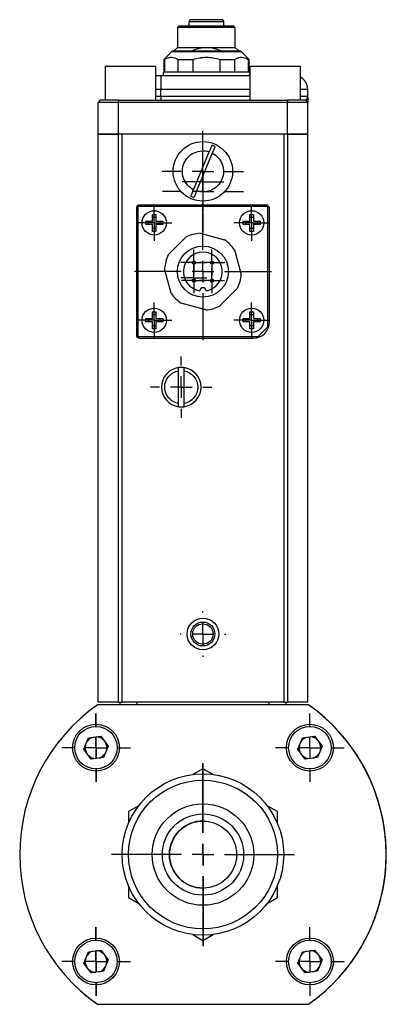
# Model space of a CAD drawing. Header units: inches. Extents: x 2.2 to 13.5, y 1.9 to 9.1.
# Tile 2 of 12: x 2.198 to 3.045, y 4.672 to 6.947. Entities that reach past the tile are written whole.
import ezdxf

# ---------------------------------------------------------------- set-up
doc = ezdxf.new("R2010")
doc.units = ezdxf.units.IN
doc.header["$MEASUREMENT"] = 0
doc.layers.add('SLD-0', color=179, linetype='Continuous')

# ---------------------------------------------------------------- blocks, each defined once
blk = doc.blocks.new('SW_CENTERMARKSYMBOL_82')
at = {"layer": 'SLD-0', "color": 0}
for p, q in [((0, 0.05), (0, 0.0791)), ((0, 0), (0, 0.025)), ((-0.05, 0), (-0.0791, 0)), ((0, 0), (-0.025, 0)), ((0, 0), (0, -0.025)), ((0, 0), (0.025, 0)), ((0.05, 0), (0.0791, 0)), ((0, -0.05), (0, -0.0791))]:
    blk.add_line(p, q, dxfattribs=at)
blk = doc.blocks.new('SW_CENTERMARKSYMBOL_83')
at = {"layer": 'SLD-0', "color": 0}
for p, q in [((0, 0.05), (0, 0.15825)), ((0, 0), (0, 0.025)), ((-0.05, 0), (-0.15825, 0)), ((0, 0), (-0.025, 0)), ((0, 0), (0, -0.025)), ((0, 0), (0.025, 0)), ((0.05, 0), (0.15825, 0)), ((0, -0.05), (0, -0.15825))]:
    blk.add_line(p, q, dxfattribs=at)
blk = doc.blocks.new('SW_CENTERMARKSYMBOL_84')
at = {"layer": 'SLD-0', "color": 0}
for p, q in [((0, 0.05), (0, 0.0791)), ((0, 0), (0, 0.025)), ((-0.05, 0), (-0.0791, 0)), ((0, 0), (-0.025, 0)), ((0, 0), (0, -0.025)), ((0, 0), (0.025, 0)), ((0.05, 0), (0.0791, 0)), ((0, -0.05), (0, -0.0791))]:
    blk.add_line(p, q, dxfattribs=at)
blk = doc.blocks.new('SW_CENTERMARKSYMBOL_85')
at = {"layer": 'SLD-0', "color": 0}
for p, q in [((0, 0.05), (0, 0.0791)), ((0, 0), (0, 0.025)), ((-0.05, 0), (-0.0791, 0)), ((0, 0), (-0.025, 0)), ((0, 0), (0, -0.025)), ((0, 0), (0.025, 0)), ((0.05, 0), (0.0791, 0)), ((0, -0.05), (0, -0.0791))]:
    blk.add_line(p, q, dxfattribs=at)
blk = doc.blocks.new('SW_CENTERMARKSYMBOL_86')
at = {"layer": 'SLD-0', "color": 0}
for p, q in [((0, 0.05), (0, 0.0791)), ((0, 0), (0, 0.025)), ((-0.05, 0), (-0.0791, 0)), ((0, 0), (-0.025, 0)), ((0, 0), (0, -0.025)), ((0, 0), (0.025, 0)), ((0.05, 0), (0.0791, 0)), ((0, -0.05), (0, -0.0791))]:
    blk.add_line(p, q, dxfattribs=at)
blk = doc.blocks.new('SW_CENTERMARKSYMBOL_87')
at = {"layer": 'SLD-0', "color": 0}
for p, q in [((0, 0.05), (0, 0.2114)), ((0, 0), (0, 0.025)), ((-0.05, 0), (-0.2114, 0)), ((0, 0), (-0.025, 0)), ((0, 0), (0, -0.025)), ((0, 0), (0.025, 0)), ((0.05, 0), (0.2114, 0)), ((0, -0.05), (0, -0.2114))]:
    blk.add_line(p, q, dxfattribs=at)
blk = doc.blocks.new('SW_CENTERMARKSYMBOL_88')
at = {"layer": 'SLD-0', "color": 0}
for p, q in [((0, 0.025), (0, 0.0411)), ((0, 0), (0, 0.025)), ((-0.025, 0), (-0.0411, 0)), ((0, 0), (-0.025, 0)), ((0, 0), (0, -0.025)), ((0, 0), (0.025, 0)), ((0.025, 0), (0.0411, 0)), ((0, -0.025), (0, -0.0411))]:
    blk.add_line(p, q, dxfattribs=at)
blk = doc.blocks.new('SW_CENTERMARKSYMBOL_89')
at = {"layer": 'SLD-0', "color": 0}
for p, q in [((0, 0.025), (0, 0.0411)), ((0, 0), (0, 0.025)), ((-0.025, 0), (-0.0411, 0)), ((0, 0), (-0.025, 0)), ((0, 0), (0, -0.025)), ((0, 0), (0.025, 0)), ((0.025, 0), (0.0411, 0)), ((0, -0.025), (0, -0.0411))]:
    blk.add_line(p, q, dxfattribs=at)
blk = doc.blocks.new('SW_CENTERMARKSYMBOL_90')
at = {"layer": 'SLD-0', "color": 0}
for p, q in [((0, 0.025), (0, 0.0411)), ((0, 0), (0, 0.025)), ((-0.025, 0), (-0.0411, 0)), ((0, 0), (-0.025, 0)), ((0, 0), (0, -0.025)), ((0, 0), (0.025, 0)), ((0.025, 0), (0.0411, 0)), ((0, -0.025), (0, -0.0411))]:
    blk.add_line(p, q, dxfattribs=at)
blk = doc.blocks.new('SW_CENTERMARKSYMBOL_91')
at = {"layer": 'SLD-0', "color": 0}
for p, q in [((0, 0.025), (0, 0.0411)), ((0, 0), (0, 0.025)), ((-0.025, 0), (-0.0411, 0)), ((0, 0), (-0.025, 0)), ((0, 0), (0, -0.025)), ((0, 0), (0.025, 0)), ((0.025, 0), (0.0411, 0)), ((0, -0.025), (0, -0.0411))]:
    blk.add_line(p, q, dxfattribs=at)
blk = doc.blocks.new('SW_CENTERMARKSYMBOL_92')
at = {"layer": 'SLD-0', "color": 0}
for p, q in [((0, 0.05), (0, 0.2114)), ((0, 0), (0, 0.025)), ((-0.05, 0), (-0.2114, 0)), ((0, 0), (-0.025, 0)), ((0, 0), (0, -0.025)), ((0, 0), (0.025, 0)), ((0.05, 0), (0.2114, 0)), ((0, -0.05), (0, -0.2114))]:
    blk.add_line(p, q, dxfattribs=at)
blk = doc.blocks.new('SW_CENTERMARKSYMBOL_93')
at = {"layer": 'SLD-0', "color": 0}
for p, q in [((0, 0.05), (0, 0.052625)), ((0, 0), (0, 0.025)), ((-0.05, 0), (-0.052625, 0)), ((0, 0), (-0.025, 0)), ((0, 0), (0, -0.025)), ((0, 0), (0.025, 0)), ((0.05, 0), (0.052625, 0)), ((0, -0.05), (0, -0.052625))]:
    blk.add_line(p, q, dxfattribs=at)
blk = doc.blocks.new('SW_CENTERMARKSYMBOL_94')
at = {"layer": 'SLD-0', "color": 0}
for p, q in [((0, 0.05), (0, 0.09375)), ((0, 0), (0, 0.025)), ((-0.05, 0), (-0.09375, 0)), ((0, 0), (-0.025, 0)), ((0, 0), (0, -0.025)), ((0, 0), (0.025, 0)), ((0.05, 0), (0.09375, 0)), ((0, -0.05), (0, -0.09375))]:
    blk.add_line(p, q, dxfattribs=at)
blk = doc.blocks.new('SW_CENTERMARKSYMBOL_95')
at = {"layer": 'SLD-0', "color": 0}
for p, q in [((0, 0.05), (0, 0.0707)), ((0, 0), (0, 0.025)), ((-0.05, 0), (-0.0707, 0)), ((0, 0), (-0.025, 0)), ((0, 0), (0, -0.025)), ((0, 0), (0.025, 0)), ((0.05, 0), (0.0707, 0)), ((0, -0.05), (0, -0.0707))]:
    blk.add_line(p, q, dxfattribs=at)
blk = doc.blocks.new('SW_CENTERMARKSYMBOL_96')
at = {"layer": 'SLD-0', "color": 0}
for p, q in [((0, 0.05), (0, 0.082425)), ((0, 0), (0, 0.025)), ((-0.05, 0), (-0.082425, 0)), ((0, 0), (-0.025, 0)), ((0, 0), (0, -0.025)), ((0, 0), (0.025, 0)), ((0.05, 0), (0.082425, 0)), ((0, -0.05), (0, -0.082425))]:
    blk.add_line(p, q, dxfattribs=at)
blk = doc.blocks.new('SW_CENTERMARKSYMBOL_97')
at = {"layer": 'SLD-0', "color": 0}
for p, q in [((0, 0.05), (0, 0.0936)), ((0, 0), (0, 0.025)), ((-0.05, 0), (-0.0936, 0)), ((0, 0), (-0.025, 0)), ((0, 0), (0, -0.025)), ((0, 0), (0.025, 0)), ((0.05, 0), (0.0936, 0)), ((0, -0.05), (0, -0.0936))]:
    blk.add_line(p, q, dxfattribs=at)
blk = doc.blocks.new('SW_CENTERMARKSYMBOL_98')
at = {"layer": 'SLD-0', "color": 0}
for p, q in [((0, 0.05), (0, 0.0791)), ((0, 0), (0, 0.025)), ((-0.05, 0), (-0.0791, 0)), ((0, 0), (-0.025, 0)), ((0, 0), (0, -0.025)), ((0, 0), (0.025, 0)), ((0.05, 0), (0.0791, 0)), ((0, -0.05), (0, -0.0791))]:
    blk.add_line(p, q, dxfattribs=at)
blk = doc.blocks.new('SW_CENTERMARKSYMBOL_99')
at = {"layer": 'SLD-0', "color": 0}
for p, q in [((0, 0.05), (0, 0.0791)), ((0, 0), (0, 0.025)), ((-0.05, 0), (-0.0791, 0)), ((0, 0), (-0.025, 0)), ((0, 0), (0, -0.025)), ((0, 0), (0.025, 0)), ((0.05, 0), (0.0791, 0)), ((0, -0.05), (0, -0.0791))]:
    blk.add_line(p, q, dxfattribs=at)
blk = doc.blocks.new('SW_CENTERMARKSYMBOL_100')
at = {"layer": 'SLD-0', "color": 0}
for p, q in [((0, 0.05), (0, 0.0791)), ((0, 0), (0, 0.025)), ((-0.05, 0), (-0.0791, 0)), ((0, 0), (-0.025, 0)), ((0, 0), (0, -0.025)), ((0, 0), (0.025, 0)), ((0.05, 0), (0.0791, 0)), ((0, -0.05), (0, -0.0791))]:
    blk.add_line(p, q, dxfattribs=at)
blk = doc.blocks.new('SW_CENTERMARKSYMBOL_101')
at = {"layer": 'SLD-0', "color": 0}
for p, q in [((0, 0.05), (0, 0.0791)), ((0, 0), (0, 0.025)), ((-0.05, 0), (-0.0791, 0)), ((0, 0), (-0.025, 0)), ((0, 0), (0, -0.025)), ((0, 0), (0.025, 0)), ((0.05, 0), (0.0791, 0)), ((0, -0.05), (0, -0.0791))]:
    blk.add_line(p, q, dxfattribs=at)
blk = doc.blocks.new('SW_CENTERMARKSYMBOL_102')
at = {"layer": 'SLD-0', "color": 0}
for p, q in [((0, 0.025), (0, 0.0484)), ((0, 0), (0, 0.025)), ((-0.025, 0), (-0.0484, 0)), ((0, 0), (-0.025, 0)), ((0, 0), (0, -0.025)), ((0, 0), (0.025, 0)), ((0.025, 0), (0.0484, 0)), ((0, -0.025), (0, -0.0484))]:
    blk.add_line(p, q, dxfattribs=at)
blk = doc.blocks.new('SW_CENTERMARKSYMBOL_103')
at = {"layer": 'SLD-0', "color": 0}
for p, q in [((0, 0.025), (0, 0.03)), ((0, 0), (0, 0.025)), ((-0.025, 0), (-0.03, 0)), ((0, 0), (-0.025, 0)), ((0, 0), (0, -0.025)), ((0, 0), (0.025, 0)), ((0.025, 0), (0.03, 0)), ((0, -0.025), (0, -0.03))]:
    blk.add_line(p, q, dxfattribs=at)
blk = doc.blocks.new('SW_CENTERMARKSYMBOL_104')
at = {"layer": 'SLD-0', "color": 0}
for p, q in [((0, 0.025), (0, 0.029875)), ((0, 0), (0, 0.025)), ((-0.025, 0), (-0.029875, 0)), ((0, 0), (-0.025, 0)), ((0, 0), (0, -0.025)), ((0, 0), (0.025, 0)), ((0.025, 0), (0.029875, 0)), ((0, -0.025), (0, -0.029875))]:
    blk.add_line(p, q, dxfattribs=at)
blk = doc.blocks.new('SW_CENTERMARKSYMBOL_105')
at = {"layer": 'SLD-0', "color": 0}
for p, q in [((0, 0.025), (0, 0.029875)), ((0, 0), (0, 0.025)), ((-0.025, 0), (-0.029875, 0)), ((0, 0), (-0.025, 0)), ((0, 0), (0, -0.025)), ((0, 0), (0.025, 0)), ((0.025, 0), (0.029875, 0)), ((0, -0.025), (0, -0.029875))]:
    blk.add_line(p, q, dxfattribs=at)
blk = doc.blocks.new('SW_CENTERMARKSYMBOL_106')
at = {"layer": 'SLD-0', "color": 0}
for p, q in [((0, 0.025), (0, 0.02875)), ((0, 0), (0, 0.025)), ((-0.025, 0), (-0.02875, 0)), ((0, 0), (-0.025, 0)), ((0, 0), (0, -0.025)), ((0, 0), (0.025, 0)), ((0.025, 0), (0.02875, 0)), ((0, -0.025), (0, -0.02875))]:
    blk.add_line(p, q, dxfattribs=at)
blk = doc.blocks.new('SW_CENTERMARKSYMBOL_107')
at = {"layer": 'SLD-0', "color": 0}
for p, q in [((0, 0.025), (0, 0.02875)), ((0, 0), (0, 0.025)), ((-0.025, 0), (-0.02875, 0)), ((0, 0), (-0.025, 0)), ((0, 0), (0, -0.025)), ((0, 0), (0.025, 0)), ((0.025, 0), (0.02875, 0)), ((0, -0.025), (0, -0.02875))]:
    blk.add_line(p, q, dxfattribs=at)

msp = doc.modelspace()

# ---------------------------------------------------------------- linework, layer by layer
at = {"color": 7, "linetype": 'Continuous', "lineweight": 25}
for p, q in [((2.5889, 6.9419), (2.5889, 6.9321)), ((2.6696, 6.9321), (2.6696, 6.9419)), ((2.5658, 6.9321), (2.5628, 6.9291)), ((2.5628, 6.9291), (2.5628, 6.8829)), ((2.6957, 6.9291), (2.5628, 6.9291)), ((2.6927, 6.9321), (2.5658, 6.9321)), ((2.6957, 6.9291), (2.6927, 6.9321)), ((2.6957, 6.8829), (2.6957, 6.9291)), ((2.5491, 6.8733), (2.5308, 6.8551)), ((2.5628, 6.8829), (2.5544, 6.8745)), ((2.5628, 6.8829), (2.6292, 6.8829)), ((2.6292, 6.8829), (2.6957, 6.8829)), ((2.704, 6.8745), (2.6957, 6.8829)), ((2.7277, 6.8551), (2.7094, 6.8733)), ((2.5308, 6.8551), (2.5308, 6.8255)), ((2.5308, 6.8551), (2.5329, 6.8551)), ((2.5329, 6.8255), (2.5329, 6.8551)), ((2.5636, 6.8551), (2.5985, 6.8551)), ((2.5636, 6.8551), (2.5636, 6.8255)), ((2.5985, 6.8255), (2.5985, 6.8551)), ((2.66, 6.8551), (2.6948, 6.8551)), ((2.66, 6.8551), (2.66, 6.8255)), ((2.6948, 6.8255), (2.6948, 6.8551)), ((2.7256, 6.8551), (2.7277, 6.8551)), ((2.7256, 6.8551), (2.7256, 6.8255)), ((2.7277, 6.8255), (2.7277, 6.8551)), ((2.3956, 6.8387), (2.3956, 6.7605)), ((2.5128, 6.8387), (2.3956, 6.8387)), ((2.5128, 6.7605), (2.5128, 6.8387)), ((2.7296, 6.8387), (2.7296, 6.7605)), ((2.8468, 6.8387), (2.7296, 6.8387)), ((2.8468, 6.7605), (2.8468, 6.8387)), ((2.5128, 6.8175), (2.5239, 6.8175)), ((2.5239, 6.8175), (2.5239, 6.7863)), ((2.5239, 6.8175), (2.7296, 6.8175)), ((2.5292, 6.8255), (2.5292, 6.8175)), ((2.6675, 6.8255), (2.5292, 6.8255)), ((2.7292, 6.8255), (2.6675, 6.8255)), ((2.7292, 6.8175), (2.7292, 6.8255)), ((2.5239, 6.7704), (2.5239, 6.7863)), ((2.8632, 6.7704), (2.8632, 6.7863)), ((2.3842, 6.7605), (2.3792, 6.7556)), ((2.4261, 6.7605), (2.3842, 6.7605)), ((2.4261, 6.7556), (2.4261, 6.7605)), ((2.4261, 6.7605), (2.8164, 6.7605)), ((2.5239, 6.7704), (2.5239, 6.7605)), ((2.8164, 6.7605), (2.8164, 6.7556)), ((2.8583, 6.7605), (2.8164, 6.7605)), ((2.8632, 6.7556), (2.8583, 6.7605)), ((2.4261, 6.7556), (2.3792, 6.7556)), ((2.3792, 6.6823), (2.3792, 6.7556)), ((2.4261, 6.6823), (2.4261, 6.7556)), ((2.8164, 6.7556), (2.4261, 6.7556)), ((2.8164, 6.6823), (2.8164, 6.7556)), ((2.8632, 6.7556), (2.8164, 6.7556)), ((2.8632, 6.6823), (2.8632, 6.7556)), ((2.3792, 5.3698), (2.3792, 6.6823)), ((2.3792, 6.6823), (2.4262, 6.6823)), ((2.4261, 6.6823), (2.3792, 6.6823)), ((2.8164, 6.6823), (2.4261, 6.6823)), ((2.4262, 5.3698), (2.4262, 6.6823)), ((2.4344, 6.6823), (2.4262, 6.6823)), ((2.4344, 5.3698), (2.4344, 6.6823)), ((2.8081, 6.6823), (2.8081, 5.3698)), ((2.8162, 6.6823), (2.8081, 6.6823)), ((2.8162, 6.6823), (2.8162, 5.3698)), ((2.8162, 6.6823), (2.8632, 6.6823)), ((2.8632, 6.6823), (2.8164, 6.6823)), ((2.8632, 5.3698), (2.8632, 6.6823)), ((2.5997, 6.554), (2.6359, 6.6415)), ((2.6428, 6.6386), (2.6066, 6.5511)), ((2.4675, 6.511), (2.4675, 6.2185)), ((2.7712, 6.5148), (2.4712, 6.5148)), ((2.4712, 6.5148), (2.4712, 6.2148)), ((2.7675, 6.5185), (2.475, 6.5185)), ((2.7712, 6.2373), (2.7712, 6.5148)), ((2.775, 6.2485), (2.775, 6.511)), ((2.5047, 6.4969), (2.5127, 6.4969)), ((2.5047, 6.4813), (2.5047, 6.4969)), ((2.5047, 6.4904), (2.5127, 6.4904)), ((2.5127, 6.4969), (2.5127, 6.4813)), ((2.7297, 6.4969), (2.7377, 6.4969)), ((2.7297, 6.4813), (2.7297, 6.4969)), ((2.7297, 6.4904), (2.7377, 6.4904)), ((2.7377, 6.4969), (2.7377, 6.4813)), ((2.4891, 6.4813), (2.5047, 6.4813)), ((2.4891, 6.4733), (2.4891, 6.4813)), ((2.5047, 6.4733), (2.4891, 6.4733)), ((2.4956, 6.4733), (2.4956, 6.4813)), ((2.5047, 6.4577), (2.5047, 6.4733)), ((2.5127, 6.4642), (2.5047, 6.4642)), ((2.5127, 6.4813), (2.5284, 6.4813)), ((2.5284, 6.4733), (2.5127, 6.4733)), ((2.5127, 6.4733), (2.5127, 6.4577)), ((2.5218, 6.4813), (2.5218, 6.4733)), ((2.5284, 6.4813), (2.5284, 6.4733)), ((2.7141, 6.4813), (2.7297, 6.4813)), ((2.7141, 6.4733), (2.7141, 6.4813)), ((2.7297, 6.4733), (2.7141, 6.4733)), ((2.7206, 6.4733), (2.7206, 6.4813)), ((2.7297, 6.4577), (2.7297, 6.4733)), ((2.7377, 6.4642), (2.7297, 6.4642)), ((2.7377, 6.4813), (2.7534, 6.4813)), ((2.7534, 6.4733), (2.7377, 6.4733)), ((2.7377, 6.4733), (2.7377, 6.4577)), ((2.7468, 6.4813), (2.7468, 6.4733)), ((2.7534, 6.4813), (2.7534, 6.4733)), ((2.5127, 6.4577), (2.5047, 6.4577)), ((2.5412, 6.4032), (2.5828, 6.4448)), ((2.6145, 6.4533), (2.6713, 6.4381)), ((2.7377, 6.4577), (2.7297, 6.4577)), ((2.6945, 6.4148), (2.7097, 6.3581)), ((2.5479, 6.3147), (2.5327, 6.3715)), ((2.7012, 6.3263), (2.6597, 6.2848)), ((2.6279, 6.2763), (2.5712, 6.2915)), ((2.5047, 6.2719), (2.5127, 6.2719)), ((2.5047, 6.2563), (2.5047, 6.2719)), ((2.5047, 6.2654), (2.5127, 6.2654)), ((2.5127, 6.2719), (2.5127, 6.2563)), ((2.7297, 6.2719), (2.7377, 6.2719)), ((2.7297, 6.2563), (2.7297, 6.2719)), ((2.7297, 6.2654), (2.7377, 6.2654)), ((2.7377, 6.2719), (2.7377, 6.2563)), ((2.4891, 6.2483), (2.4891, 6.2563)), ((2.4891, 6.2563), (2.5047, 6.2563)), ((2.5047, 6.2483), (2.4891, 6.2483)), ((2.4956, 6.2483), (2.4956, 6.2563)), ((2.5047, 6.2327), (2.5047, 6.2483)), ((2.5127, 6.2392), (2.5047, 6.2392)), ((2.5127, 6.2563), (2.5284, 6.2563)), ((2.5284, 6.2483), (2.5127, 6.2483)), ((2.5127, 6.2483), (2.5127, 6.2327)), ((2.5218, 6.2563), (2.5218, 6.2483)), ((2.5284, 6.2563), (2.5284, 6.2483)), ((2.7141, 6.2563), (2.7297, 6.2563)), ((2.7141, 6.2483), (2.7141, 6.2563)), ((2.7297, 6.2483), (2.7141, 6.2483)), ((2.7206, 6.2483), (2.7206, 6.2563)), ((2.7297, 6.2327), (2.7297, 6.2483)), ((2.7377, 6.2392), (2.7297, 6.2392)), ((2.7377, 6.2563), (2.7534, 6.2563)), ((2.7534, 6.2483), (2.7377, 6.2483)), ((2.7377, 6.2483), (2.7377, 6.2327)), ((2.7468, 6.2563), (2.7468, 6.2483)), ((2.7487, 6.2148), (2.7712, 6.2373)), ((2.7534, 6.2563), (2.7534, 6.2483)), ((2.4712, 6.2148), (2.7487, 6.2148)), ((2.5127, 6.2327), (2.5047, 6.2327)), ((2.7377, 6.2327), (2.7297, 6.2327)), ((2.475, 6.211), (2.7375, 6.211)), ((2.565, 6.0601), (2.565, 6.1355)), ((2.5774, 6.1355), (2.5774, 6.0601)), ((2.4262, 5.3698), (2.3792, 5.3698)), ((2.4262, 5.3698), (2.4344, 5.3698)), ((2.4295, 5.3698), (2.4295, 5.3636)), ((2.8081, 5.3698), (2.4344, 5.3698)), ((2.4693, 5.3636), (2.4693, 5.3698)), ((2.7735, 5.3698), (2.7735, 5.3636)), ((2.8081, 5.3698), (2.8162, 5.3698)), ((2.8133, 5.3636), (2.8133, 5.3698)), ((2.8632, 5.3698), (2.8162, 5.3698)), ((2.8651, 5.3636), (2.3776, 5.3636)), ((2.8653, 5.3636), (2.8651, 5.3636)), ((2.3462, 5.2609), (2.357, 5.2872)), ((2.357, 5.2872), (2.3852, 5.2909)), ((2.3852, 5.2909), (2.4025, 5.2684)), ((2.8402, 5.2609), (2.851, 5.2872)), ((2.851, 5.2872), (2.8792, 5.2909)), ((2.8792, 5.2909), (2.8965, 5.2684)), ((2.3635, 5.2384), (2.3462, 5.2609)), ((2.4025, 5.2684), (2.3917, 5.2421)), ((2.8575, 5.2384), (2.8402, 5.2609)), ((2.8965, 5.2684), (2.8857, 5.2421)), ((2.3917, 5.2421), (2.3635, 5.2384)), ((2.8857, 5.2421), (2.8575, 5.2384)), ((2.6213, 5.2161), (2.5979, 5.2026)), ((2.6448, 5.2026), (2.6213, 5.2161)), ((2.4729, 5.1304), (2.4495, 5.1169)), ((2.7932, 5.1169), (2.7698, 5.1304)), ((2.4495, 5.1169), (2.4495, 5.0898)), ((2.7932, 5.0898), (2.7932, 5.1169)), ((2.4495, 4.9455), (2.4495, 4.9184)), ((2.7932, 4.9184), (2.7932, 4.9455)), ((2.4495, 4.9184), (2.4729, 4.9049)), ((2.7698, 4.9049), (2.7932, 4.9184)), ((2.5979, 4.8327), (2.6213, 4.8192)), ((2.6213, 4.8192), (2.6448, 4.8327)), ((2.3462, 4.7669), (2.357, 4.7932)), ((2.357, 4.7932), (2.3852, 4.7969)), ((2.3852, 4.7969), (2.4025, 4.7744)), ((2.8402, 4.7669), (2.851, 4.7932)), ((2.851, 4.7932), (2.8792, 4.7969)), ((2.8792, 4.7969), (2.8965, 4.7744)), ((2.3635, 4.7444), (2.3462, 4.7669)), ((2.4025, 4.7744), (2.3917, 4.7481)), ((2.8575, 4.7444), (2.8402, 4.7669)), ((2.8965, 4.7744), (2.8857, 4.7481)), ((2.3917, 4.7481), (2.3635, 4.7444)), ((2.8857, 4.7481), (2.8575, 4.7444)), ((2.3776, 4.6717), (2.8651, 4.6717)), ((2.3776, 4.6716), (2.8652, 4.6716))]:
    msp.add_line(p, q, dxfattribs=at)
at = {"color": 8, "linetype": 'Continuous', "lineweight": 25}
for p, q in [((2.6696, 6.9419), (2.5889, 6.9419)), ((2.5491, 6.8733), (2.7094, 6.8733)), ((2.5128, 6.7863), (2.5239, 6.7863)), ((2.5239, 6.7863), (2.7296, 6.7863)), ((2.8468, 6.7863), (2.8632, 6.7863)), ((2.5128, 6.7704), (2.5239, 6.7704)), ((2.5239, 6.7704), (2.7296, 6.7704)), ((2.8468, 6.7704), (2.8632, 6.7704))]:
    msp.add_line(p, q, dxfattribs=at)
at = {"color": 7, "linetype": 'Continuous', "lineweight": 25}
for centre, radius in [((2.6212, 6.5963), 0.0687), ((2.5087, 6.4773), 0.0281), ((2.7337, 6.4773), 0.0281), ((2.6212, 6.3648), 0.059), ((2.6003, 6.3857), 0.00375), ((2.6421, 6.3857), 0.00375), ((2.6003, 6.3439), 0.00375), ((2.6421, 6.3439), 0.00375), ((2.5087, 6.2523), 0.0281), ((2.7337, 6.2523), 0.0281), ((2.6212, 5.5273), 0.0367), ((2.6212, 5.5273), 0.0276), ((2.6212, 5.5273), 0.0235), ((2.3743, 5.2646), 0.0541), ((2.3743, 5.2646), 0.0492), ((2.8683, 5.2646), 0.0541), ((2.8683, 5.2646), 0.0492), ((2.6213, 5.0176), 0.1864), ((2.6213, 5.0176), 0.1719), ((2.6213, 5.0176), 0.1172), ((2.6213, 5.0176), 0.0938), ((2.6213, 5.0176), 0.0775), ((2.3743, 4.7706), 0.0541), ((2.8683, 4.7706), 0.0541), ((2.3743, 4.7706), 0.0492), ((2.8683, 4.7706), 0.0492)]:
    msp.add_circle(centre, radius, dxfattribs=at)
for centre, radius, start, end in [((2.5938, 6.9419), 0.00492, 90, 180), ((2.6647, 6.9419), 0.00492, 0, 90), ((2.5525, 6.8698), 0.00492, 90, 135), ((2.7059, 6.8698), 0.00492, 45, 90), ((2.832, 6.7863), 0.0313, 0, 61.6406), ((2.6212, 6.5963), 0.0637, 64.1769, 70.9266), ((2.6212, 6.5963), 0.0637, 244.1769, 250.9266), ((2.475, 6.511), 0.0075, 90, 180), ((2.7675, 6.511), 0.0075, 0, 90), ((2.6212, 6.3648), 0.0888, 94.3241, 115.6759), ((2.6212, 6.3648), 0.0887, 34.3241, 55.6759), ((2.6212, 6.3648), 0.0888, 154.3241, 175.6759), ((2.6212, 6.3648), 0.0449, 279.5764, 260.4236), ((2.6212, 6.3648), 0.0888, 334.3241, 355.6759), ((2.6212, 6.3199), 0.0075, 4.7882, 175.2118), ((2.6212, 6.3648), 0.0888, 214.3241, 235.6759), ((2.6212, 6.3648), 0.0888, 274.3241, 295.6759), ((2.7375, 6.2485), 0.0375, 270, 0), ((2.475, 6.2185), 0.0075, 180, 270), ((2.5712, 6.0978), 0.0457, 82.2165, 97.7835), ((2.5712, 6.0978), 0.0457, 97.7835, 262.2165), ((2.5712, 6.0978), 0.0457, 277.7835, 82.2165), ((2.5712, 6.0978), 0.0457, 262.2165, 277.7835), ((2.6213, 5.0176), 0.4232, 125.1705, 234.8295), ((2.6213, 5.0176), 0.4232, 305.1705, 54.8295), ((2.6215, 5.0176), 0.4232, 314.9934, 54.8295), ((2.6214, 5.0176), 0.4232, 305.1705, 45.0064), ((2.3743, 5.2646), 0.025, 107.4559, 147.6475), ((2.3743, 5.2646), 0.025, 47.4559, 87.6475), ((2.8683, 5.2646), 0.025, 107.4559, 147.6475), ((2.8683, 5.2646), 0.025, 47.4559, 87.6475), ((2.3743, 5.2646), 0.025, 167.4559, 207.6475), ((2.3743, 5.2646), 0.025, 347.4559, 27.6475), ((2.8683, 5.2646), 0.025, 167.4559, 207.6475), ((2.8683, 5.2646), 0.025, 347.4559, 27.6475), ((2.3743, 5.2646), 0.025, 227.4559, 267.6475), ((2.3743, 5.2646), 0.025, 287.4559, 327.6475), ((2.8683, 5.2646), 0.025, 227.4559, 267.6475), ((2.8683, 5.2646), 0.025, 287.4559, 327.6475), ((2.6215, 5.0176), 0.0775, 89.6823, 180), ((2.6215, 5.0176), 0.0775, 180, 269.5798), ((2.3743, 4.7706), 0.025, 107.4559, 147.6475), ((2.3743, 4.7706), 0.025, 47.4559, 87.6475), ((2.3743, 4.7706), 0.025, 347.4559, 27.6475), ((2.8683, 4.7706), 0.025, 107.4559, 147.6475), ((2.8683, 4.7706), 0.025, 47.4559, 87.6475), ((2.8683, 4.7706), 0.025, 347.4559, 27.6475), ((2.3743, 4.7706), 0.025, 167.4559, 207.6475), ((2.3743, 4.7706), 0.025, 287.4559, 327.6475), ((2.8683, 4.7706), 0.025, 167.4559, 207.6475), ((2.8683, 4.7706), 0.025, 287.4559, 327.6475), ((2.3743, 4.7706), 0.025, 227.4559, 267.6475), ((2.8683, 4.7706), 0.025, 227.4559, 267.6475), ((2.6214, 5.0176), 0.4232, 224.9936, 234.8295)]:
    msp.add_arc(centre, radius, start, end, dxfattribs=at)
for points, knots in [([(2.6647, 6.9468), (2.6647, 6.9468), (2.6488, 6.9468), (2.6097, 6.9468), (2.5938, 6.9468), (2.5938, 6.9468)], [0, 0, 0, 0, 0.5, 0.5, 1, 1, 1, 1]), ([(2.6619, 6.9459), (2.6616, 6.9461), (2.6609, 6.9467), (2.6602, 6.9468), (2.6598, 6.9468)], [0, 0, 0, 0, 0.481189, 1, 1, 1, 1]), ([(2.5525, 6.8747), (2.5525, 6.8747), (2.5526, 6.8747), (2.5527, 6.8747), (2.553, 6.8747), (2.5533, 6.8747), (2.5541, 6.8747), (2.5554, 6.8747), (2.5578, 6.8747), (2.561, 6.8747), (2.5663, 6.8747), (2.5746, 6.8747), (2.5869, 6.8747), (2.6006, 6.8747), (2.6149, 6.8747), (2.6292, 6.8747), (2.6436, 6.8747), (2.6578, 6.8747), (2.6716, 6.8747), (2.6839, 6.8747), (2.6922, 6.8747), (2.6975, 6.8747), (2.7006, 6.8747), (2.7031, 6.8747), (2.7046, 6.8747), (2.7054, 6.8747), (2.7059, 6.8747), (2.7059, 6.8747), (2.7059, 6.8747)], [0, 0, 0, 0, 0.011674, 0.023326, 0.034973, 0.046628, 0.058309, 0.089195, 0.120101, 0.152275, 0.184469, 0.250118, 0.315768, 0.380053, 0.441772, 0.500003, 0.558234, 0.619953, 0.684238, 0.749887, 0.815537, 0.84771, 0.879904, 0.91079, 0.941696, 0.961138, 0.980549, 1, 1, 1, 1]), ([(2.5949, 6.8745), (2.6003, 6.877), (2.6058, 6.8791), (2.6144, 6.8813), (2.6173, 6.8819), (2.6232, 6.8827), (2.6262, 6.8829), (2.6292, 6.8829)], [0, 0, 0, 0, 0.5, 0.5, 0.75, 0.75, 1, 1, 1, 1]), ([(2.6292, 6.8829), (2.6352, 6.8829), (2.6411, 6.882), (2.6497, 6.8798), (2.6525, 6.8789), (2.6581, 6.8769), (2.6609, 6.8757), (2.6636, 6.8745)], [0, 0, 0, 0, 0.5, 0.5, 0.75, 0.75, 1, 1, 1, 1]), ([(2.5329, 6.8551), (2.5354, 6.8566), (2.5379, 6.8579), (2.5418, 6.8591), (2.5431, 6.8594), (2.5457, 6.8599), (2.547, 6.86), (2.5535, 6.86), (2.5586, 6.8582), (2.5636, 6.8551)], [0, 0, 0, 0, 0.25, 0.25, 0.375, 0.375, 0.5, 0.5, 1, 1, 1, 1]), ([(2.5985, 6.8551), (2.6035, 6.8566), (2.6086, 6.8579), (2.6163, 6.8591), (2.6188, 6.8594), (2.624, 6.8599), (2.6267, 6.86), (2.6398, 6.86), (2.65, 6.8582), (2.66, 6.8551)], [0, 0, 0, 0, 0.25, 0.25, 0.375, 0.375, 0.5, 0.5, 1, 1, 1, 1]), ([(2.6948, 6.8551), (2.6973, 6.8566), (2.6999, 6.8579), (2.7037, 6.8591), (2.705, 6.8594), (2.7076, 6.8599), (2.7089, 6.86), (2.7155, 6.86), (2.7206, 6.8582), (2.7256, 6.8551)], [0, 0, 0, 0, 0.25, 0.25, 0.375, 0.375, 0.5, 0.5, 1, 1, 1, 1]), ([(2.8628, 6.7687), (2.8625, 6.7669), (2.8618, 6.7629), (2.8595, 6.7614), (2.8583, 6.7605)], [0, 0, 0, 0, 0.4594964, 1, 1, 1, 1]), ([(2.8632, 6.7678), (2.8632, 6.7652), (2.8632, 6.7607), (2.8632, 6.7565), (2.8632, 6.7559), (2.8632, 6.7556)], [0, 0, 0, 0, 0.4259157, 0.7325488, 1, 1, 1, 1]), ([(2.5997, 6.554), (2.589, 6.5594), (2.5808, 6.5686), (2.5725, 6.591), (2.5728, 6.6034), (2.5819, 6.6255), (2.5905, 6.6344), (2.6121, 6.6444), (2.6245, 6.6452), (2.6359, 6.6415)], [0, 0, 0, 0, 0.25, 0.25, 0.5, 0.5, 0.75, 0.75, 1, 1, 1, 1]), ([(2.6359, 6.6415), (2.6364, 6.6429), (2.637, 6.6443), (2.6382, 6.6471), (2.6387, 6.6485), (2.6403, 6.6523), (2.6413, 6.6546), (2.6421, 6.6565)], [0, 0, 0, 0, 0.25, 0.25, 0.5, 0.5, 1, 1, 1, 1]), ([(2.649, 6.6536), (2.6486, 6.6527), (2.6482, 6.6517), (2.6472, 6.6494), (2.6467, 6.6482), (2.6451, 6.6443), (2.644, 6.6415), (2.6428, 6.6386)], [0, 0, 0, 0, 0.25, 0.25, 0.5, 0.5, 1, 1, 1, 1]), ([(2.6428, 6.6386), (2.6534, 6.6332), (2.6616, 6.624), (2.6699, 6.6015), (2.6697, 6.5892), (2.6606, 6.5671), (2.652, 6.5582), (2.6303, 6.5482), (2.618, 6.5474), (2.6066, 6.5511)], [0, 0, 0, 0, 0.25, 0.25, 0.5, 0.5, 0.75, 0.75, 1, 1, 1, 1]), ([(2.5935, 6.5389), (2.5939, 6.5399), (2.5943, 6.5409), (2.5952, 6.5432), (2.5957, 6.5444), (2.5973, 6.5482), (2.5985, 6.5511), (2.5997, 6.554)], [0, 0, 0, 0, 0.25, 0.25, 0.5, 0.5, 1, 1, 1, 1]), ([(2.6066, 6.5511), (2.606, 6.5497), (2.6054, 6.5482), (2.6043, 6.5455), (2.6037, 6.5441), (2.6021, 6.5403), (2.6012, 6.5379), (2.6004, 6.5361)], [0, 0, 0, 0, 0.25, 0.25, 0.5, 0.5, 1, 1, 1, 1]), ([(2.565, 6.0601), (2.5561, 6.0616), (2.548, 6.0662), (2.5363, 6.08), (2.533, 6.0887), (2.533, 6.1068), (2.5363, 6.1156), (2.548, 6.1294), (2.5561, 6.134), (2.565, 6.1355)], [0, 0, 0, 0, 0.25, 0.25, 0.5, 0.5, 0.75, 0.75, 1, 1, 1, 1]), ([(2.565, 6.1355), (2.565, 6.1365), (2.565, 6.1374), (2.565, 6.1393), (2.565, 6.1401), (2.565, 6.1422), (2.565, 6.143), (2.565, 6.143)], [0, 0, 0, 0, 0.25, 0.25, 0.5, 0.5, 1, 1, 1, 1]), ([(2.5774, 6.143), (2.5774, 6.143), (2.5774, 6.1428), (2.5774, 6.1421), (2.5774, 6.1415), (2.5774, 6.1394), (2.5774, 6.1375), (2.5774, 6.1355)], [0, 0, 0, 0, 0.25, 0.25, 0.5, 0.5, 1, 1, 1, 1]), ([(2.5774, 6.1355), (2.5864, 6.134), (2.5945, 6.1294), (2.6062, 6.1156), (2.6094, 6.1068), (2.6094, 6.0887), (2.6062, 6.08), (2.5945, 6.0662), (2.5864, 6.0616), (2.5774, 6.0601)], [0, 0, 0, 0, 0.25, 0.25, 0.5, 0.5, 0.75, 0.75, 1, 1, 1, 1]), ([(2.565, 6.0525), (2.565, 6.0525), (2.565, 6.0527), (2.565, 6.0535), (2.565, 6.054), (2.565, 6.0561), (2.565, 6.0581), (2.565, 6.0601)], [0, 0, 0, 0, 0.25, 0.25, 0.5, 0.5, 1, 1, 1, 1]), ([(2.5774, 6.0601), (2.5774, 6.0591), (2.5774, 6.0581), (2.5774, 6.0563), (2.5774, 6.0555), (2.5774, 6.0533), (2.5774, 6.0525), (2.5774, 6.0525)], [0, 0, 0, 0, 0.25, 0.25, 0.5, 0.5, 1, 1, 1, 1])]:
    msp.add_open_spline(points, degree=3, knots=knots, dxfattribs=at)

# ---------------------------------------------------------------- block references
at = {"layer": 'SLD-0', "color": 7}
for name, p in [('SW_CENTERMARKSYMBOL_94', (2.6212, 6.5963)), ('SW_CENTERMARKSYMBOL_97', (2.6213, 6.5498)), ('SW_CENTERMARKSYMBOL_96', (2.6212, 6.5498)), ('SW_CENTERMARKSYMBOL_102', (2.6214, 6.5723)), ('SW_CENTERMARKSYMBOL_83', (2.6212, 6.3648)), ('SW_CENTERMARKSYMBOL_90', (2.5087, 6.4773)), ('SW_CENTERMARKSYMBOL_88', (2.7337, 6.4773)), ('SW_CENTERMARKSYMBOL_105', (2.6003, 6.3857)), ('SW_CENTERMARKSYMBOL_104', (2.6421, 6.3857)), ('SW_CENTERMARKSYMBOL_103', (2.6003, 6.3505)), ('SW_CENTERMARKSYMBOL_106', (2.6003, 6.3439)), ('SW_CENTERMARKSYMBOL_107', (2.6421, 6.3439)), ('SW_CENTERMARKSYMBOL_91', (2.5087, 6.2523)), ('SW_CENTERMARKSYMBOL_89', (2.7337, 6.2523)), ('SW_CENTERMARKSYMBOL_95', (2.5712, 6.0978)), ('SW_CENTERMARKSYMBOL_93', (2.6212, 5.5273)), ('SW_CENTERMARKSYMBOL_101', (2.3743, 5.2646)), ('SW_CENTERMARKSYMBOL_84', (2.3745, 5.2646)), ('SW_CENTERMARKSYMBOL_98', (2.8683, 5.2646)), ('SW_CENTERMARKSYMBOL_82', (2.8685, 5.2646)), ('SW_CENTERMARKSYMBOL_92', (2.6213, 5.0176)), ('SW_CENTERMARKSYMBOL_87', (2.6215, 5.0176)), ('SW_CENTERMARKSYMBOL_100', (2.3743, 4.7706)), ('SW_CENTERMARKSYMBOL_85', (2.3745, 4.7706)), ('SW_CENTERMARKSYMBOL_99', (2.8683, 4.7706)), ('SW_CENTERMARKSYMBOL_86', (2.8685, 4.7706))]:
    msp.add_blockref(name, p, dxfattribs=at)

doc.saveas('drawing.dxf')
